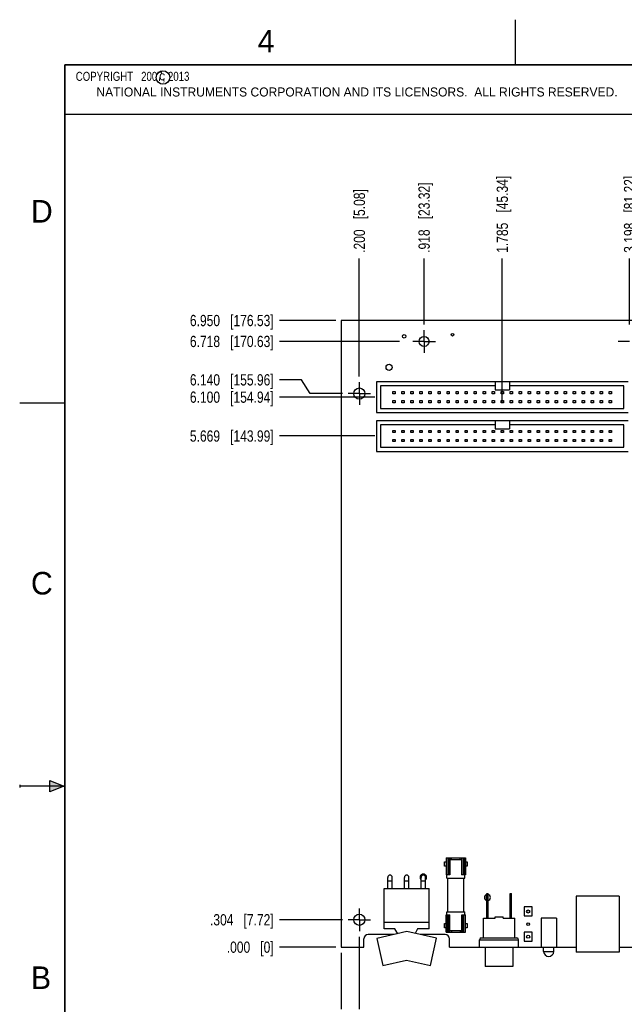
# Model space of a CAD drawing. Header units: inches. Extents: x 0 to 22, y 0 to 17.
# Tile 2 of 11: x 0 to 6.7, y 6.1 to 17. Entities that reach past the tile are written whole.
import ezdxf

# ---------------------------------------------------------------- set-up
doc = ezdxf.new("R2010")
doc.units = ezdxf.units.IN
doc.header["$LTSCALE"] = 1.21
doc.header["$MEASUREMENT"] = 0
doc.linetypes.add('CENTER', pattern=[0.6, 0.375, -0.075, 0.075, -0.075])
doc.layers.get('0').update_dxf_attribs({"linetype": 'CONTINUOUS'})
for name, color, linetype in [('02___PRT_ALL_AXES', 7, 'CONTINUOUS'), ('DIMENSIONS', 7, 'CONTINUOUS'), ('NOTE', 7, 'CONTINUOUS')]:
    doc.layers.add(name, color=color, linetype=linetype)
doc.styles.get("Standard").update_dxf_attribs({"font": 'txt', "width": 0.8})
doc.styles.add('TEXTSTYLE_2', font='txt')
doc.dimstyles.new('DIMSTYLE_1', dxfattribs={"dimtxt": 0.125, "dimasz": 0.18, "dimexe": 0.18, "dimexo": 0.0625, "dimgap": 0.09, "dimtad": 0, "dimtih": 1, "dimtoh": 1, "dimdec": 3, "dimzin": 4, "dimdsep": 46, "dimtxsty": 'STANDARD', "dimblk": '_FILLED', "dimblk1": '_FILLED', "dimblk2": '_FILLED', "dimcen": 0.09, "dimadec": 0, "dimazin": 0, "dimtp": 0.01, "dimtm": 0.01, "dimtfac": 1, "dimtdec": 3, "dimtofl": 0, "dimtmove": 0, "dimatfit": 3, "dimldrblk": '_FILLED', "dimfxl": 1, "dimtolj": 1, "dimtzin": 4, "dimarcsym": 0})

# ---------------------------------------------------------------- blocks, each defined once
blk = doc.blocks.new('*D0')
at = {"layer": 'DIMENSIONS', "color": 2, "linetype": 'CONTINUOUS'}
blk.add_line((3.505, 13.664), (2.88, 13.664), dxfattribs=at)
at = {"layer": 'DIMENSIONS', "color": 2, "linetype": 'CONTINUOUS', "insert": (2.817, 13.726), "char_height": 0.125, "width": 1.425, "attachment_point": 3, "line_spacing_factor": 0.9}
blk.add_mtext('6.950{\\Ftxt.shx;\\W1.000000;\\H0.125000; }[176.53]', dxfattribs=at)
blk = doc.blocks.new('_FILLED')
at = {"color": 0, "linetype": 'BYBLOCK'}
blk.add_solid([(0, 0), (-1, 0.174), (-1, -0.174)], dxfattribs=at)
blk = doc.blocks.new('*D1')
at = {"layer": 'DIMENSIONS', "color": 2, "linetype": 'CONTINUOUS'}
blk.add_line((3.505, 6.714), (2.88, 6.714), dxfattribs=at)
at = {"layer": 'DIMENSIONS', "color": 2, "linetype": 'CONTINUOUS', "insert": (2.817, 6.776), "char_height": 0.125, "width": 0.825, "attachment_point": 3, "line_spacing_factor": 0.9}
blk.add_mtext('.000{\\Ftxt.shx;\\W1.000000;\\H0.125000; }[0]', dxfattribs=at)
blk = doc.blocks.new('*D2')
at = {"layer": 'DIMENSIONS', "color": 2, "linetype": 'CONTINUOUS'}
blk.add_line((9.967, 6.651), (9.967, 6.026), dxfattribs=at)
at = {"layer": 'DIMENSIONS', "color": 2, "linetype": 'CONTINUOUS', "insert": (9.905, 5.964), "char_height": 0.125, "width": 1.425, "attachment_point": 3, "rotation": 90, "line_spacing_factor": 0.9}
blk.add_mtext('6.400{\\Ftxt.shx;\\W1.000000;\\H0.125000; }[162.56]', dxfattribs=at)
blk = doc.blocks.new('*D3')
at = {"layer": 'DIMENSIONS', "color": 2, "linetype": 'CONTINUOUS'}
blk.add_line((3.567, 6.651), (3.567, 6.026), dxfattribs=at)
at = {"layer": 'DIMENSIONS', "color": 2, "linetype": 'CONTINUOUS', "insert": (3.505, 5.964), "char_height": 0.125, "width": 0.825, "attachment_point": 3, "rotation": 90, "line_spacing_factor": 0.9}
blk.add_mtext('.000{\\Ftxt.shx;\\W1.000000;\\H0.125000; }[0]', dxfattribs=at)
blk = doc.blocks.new('*D4')
at = {"layer": 'DIMENSIONS', "color": 2, "linetype": 'CONTINUOUS'}
blk.add_line((3.579, 7.018), (2.88, 7.018), dxfattribs=at)
at = {"layer": 'DIMENSIONS', "color": 2, "linetype": 'CONTINUOUS', "insert": (2.817, 7.08), "char_height": 0.125, "width": 1.125, "attachment_point": 3, "line_spacing_factor": 0.9}
blk.add_mtext('.304{\\Ftxt.shx;\\W1.000000;\\H0.125000; }[7.72]', dxfattribs=at)
blk = doc.blocks.new('*D5')
at = {"layer": 'DIMENSIONS', "color": 2, "linetype": 'CONTINUOUS'}
for p, q in [((3.125, 13.006), (2.88, 13.006)), ((3.22, 12.854), (3.125, 13.006)), ((3.579, 12.854), (3.22, 12.854))]:
    blk.add_line(p, q, dxfattribs=at)
at = {"layer": 'DIMENSIONS', "color": 2, "linetype": 'CONTINUOUS', "insert": (2.817, 13.068), "char_height": 0.125, "width": 1.425, "attachment_point": 3, "line_spacing_factor": 0.9}
blk.add_mtext('6.140{\\Ftxt.shx;\\W1.000000;\\H0.125000; }[155.96]', dxfattribs=at)
blk = doc.blocks.new('*D6')
at = {"layer": 'DIMENSIONS', "color": 2, "linetype": 'CONTINUOUS'}
blk.add_line((4.214, 13.431), (2.88, 13.431), dxfattribs=at)
at = {"layer": 'DIMENSIONS', "color": 2, "linetype": 'CONTINUOUS', "insert": (2.817, 13.494), "char_height": 0.125, "width": 1.425, "attachment_point": 3, "line_spacing_factor": 0.9}
blk.add_mtext('6.718{\\Ftxt.shx;\\W1.000000;\\H0.125000; }[170.63]', dxfattribs=at)
blk = doc.blocks.new('*D7')
at = {"layer": 'DIMENSIONS', "color": 2, "linetype": 'CONTINUOUS'}
blk.add_line((3.94, 12.814), (2.88, 12.814), dxfattribs=at)
at = {"layer": 'DIMENSIONS', "color": 2, "linetype": 'CONTINUOUS', "insert": (2.817, 12.876), "char_height": 0.125, "width": 1.425, "attachment_point": 3, "line_spacing_factor": 0.9}
blk.add_mtext('6.100{\\Ftxt.shx;\\W1.000000;\\H0.125000; }[154.94]', dxfattribs=at)
blk = doc.blocks.new('*D8')
at = {"layer": 'DIMENSIONS', "color": 2, "linetype": 'CONTINUOUS'}
blk.add_line((3.94, 12.383), (2.88, 12.383), dxfattribs=at)
at = {"layer": 'DIMENSIONS', "color": 2, "linetype": 'CONTINUOUS', "insert": (2.817, 12.445), "char_height": 0.125, "width": 1.425, "attachment_point": 3, "line_spacing_factor": 0.9}
blk.add_mtext('5.669{\\Ftxt.shx;\\W1.000000;\\H0.125000; }[143.99]', dxfattribs=at)
blk = doc.blocks.new('*D9')
at = {"layer": 'DIMENSIONS', "color": 2, "linetype": 'CONTINUOUS'}
blk.add_line((3.767, 6.83), (3.767, 6.026), dxfattribs=at)
at = {"layer": 'DIMENSIONS', "color": 2, "linetype": 'CONTINUOUS', "insert": (3.705, 5.964), "char_height": 0.125, "width": 1.125, "attachment_point": 3, "rotation": 90, "line_spacing_factor": 0.9}
blk.add_mtext('.200{\\Ftxt.shx;\\W1.000000;\\H0.125000; }[5.08]', dxfattribs=at)
blk = doc.blocks.new('*D10')
at = {"layer": 'DIMENSIONS', "color": 2, "linetype": 'CONTINUOUS'}
blk.add_line((9.767, 6.726), (9.767, 6.026), dxfattribs=at)
at = {"layer": 'DIMENSIONS', "color": 2, "linetype": 'CONTINUOUS', "insert": (9.705, 5.964), "char_height": 0.125, "width": 1.425, "attachment_point": 3, "rotation": 90, "line_spacing_factor": 0.9}
blk.add_mtext('6.200{\\Ftxt.shx;\\W1.000000;\\H0.125000; }[157.48]', dxfattribs=at)
blk = doc.blocks.new('*D11')
at = {"layer": 'DIMENSIONS', "color": 2, "linetype": 'CONTINUOUS'}
blk.add_line((8.347, 9.061), (8.347, 6.026), dxfattribs=at)
at = {"layer": 'DIMENSIONS', "color": 2, "linetype": 'CONTINUOUS', "insert": (8.285, 5.964), "char_height": 0.125, "width": 1.425, "attachment_point": 3, "rotation": 90, "line_spacing_factor": 0.9}
blk.add_mtext('4.780{\\Ftxt.shx;\\W1.000000;\\H0.125000; }[121.41]', dxfattribs=at)
blk = doc.blocks.new('*D12')
at = {"layer": 'DIMENSIONS', "color": 2, "linetype": 'CONTINUOUS'}
blk.add_line((3.767, 13.041), (3.767, 14.351), dxfattribs=at)
at = {"layer": 'DIMENSIONS', "color": 2, "linetype": 'CONTINUOUS', "insert": (3.705, 14.414), "char_height": 0.125, "width": 1.125, "attachment_point": 1, "rotation": 90, "line_spacing_factor": 0.9}
blk.add_mtext('.200{\\Ftxt.shx;\\W1.000000;\\H0.125000; }[5.08]', dxfattribs=at)
blk = doc.blocks.new('*D13')
at = {"layer": 'DIMENSIONS', "color": 2, "linetype": 'CONTINUOUS'}
blk.add_line((4.485, 13.619), (4.485, 14.351), dxfattribs=at)
at = {"layer": 'DIMENSIONS', "color": 2, "linetype": 'CONTINUOUS', "insert": (4.423, 14.414), "char_height": 0.125, "width": 1.225, "attachment_point": 1, "rotation": 90, "line_spacing_factor": 0.9}
blk.add_mtext('.918{\\Ftxt.shx;\\W1.000000;\\H0.125000; }[23.32]', dxfattribs=at)
blk = doc.blocks.new('*D14')
at = {"layer": 'DIMENSIONS', "color": 2, "linetype": 'CONTINUOUS'}
blk.add_line((6.765, 13.619), (6.765, 14.351), dxfattribs=at)
at = {"layer": 'DIMENSIONS', "color": 2, "linetype": 'CONTINUOUS', "insert": (6.702, 14.414), "char_height": 0.125, "width": 1.325, "attachment_point": 1, "rotation": 90, "line_spacing_factor": 0.9}
blk.add_mtext('3.198{\\Ftxt.shx;\\W1.000000;\\H0.125000; }[81.22]', dxfattribs=at)
blk = doc.blocks.new('*D15')
at = {"layer": 'DIMENSIONS', "color": 2, "linetype": 'CONTINUOUS'}
for p, q in [((7.454, 14.101), (7.454, 14.351)), ((7.301, 13.882), (7.454, 14.101)), ((7.301, 13.619), (7.301, 13.882))]:
    blk.add_line(p, q, dxfattribs=at)
at = {"layer": 'DIMENSIONS', "color": 2, "linetype": 'CONTINUOUS', "insert": (7.392, 14.414), "char_height": 0.125, "width": 1.325, "attachment_point": 1, "rotation": 90, "line_spacing_factor": 0.9}
blk.add_mtext('3.734{\\Ftxt.shx;\\W1.000000;\\H0.125000; }[94.84]', dxfattribs=at)
blk = doc.blocks.new('*D16')
at = {"layer": 'DIMENSIONS', "color": 2, "linetype": 'CONTINUOUS'}
blk.add_line((9.467, 13.041), (9.467, 14.351), dxfattribs=at)
at = {"layer": 'DIMENSIONS', "color": 2, "linetype": 'CONTINUOUS', "insert": (9.405, 14.414), "char_height": 0.125, "width": 1.425, "attachment_point": 1, "rotation": 90, "line_spacing_factor": 0.9}
blk.add_mtext('5.900{\\Ftxt.shx;\\W1.000000;\\H0.125000; }[149.86]', dxfattribs=at)
blk = doc.blocks.new('*D17')
at = {"layer": 'DIMENSIONS', "color": 2, "linetype": 'CONTINUOUS'}
for p, q in [((9.634, 14.057), (9.634, 14.351)), ((9.58, 13.948), (9.634, 14.057)), ((9.58, 13.619), (9.58, 13.948))]:
    blk.add_line(p, q, dxfattribs=at)
at = {"layer": 'DIMENSIONS', "color": 2, "linetype": 'CONTINUOUS', "insert": (9.572, 14.414), "char_height": 0.125, "width": 1.425, "attachment_point": 1, "rotation": 90, "line_spacing_factor": 0.9}
blk.add_mtext('6.013{\\Ftxt.shx;\\W1.000000;\\H0.125000; }[152.74]', dxfattribs=at)
blk = doc.blocks.new('*D18')
at = {"layer": 'DIMENSIONS', "color": 2, "linetype": 'CONTINUOUS'}
for p, q in [((7.615, 14.01), (7.615, 14.351)), ((7.677, 13.913), (7.615, 14.01)), ((7.677, 11.981), (7.677, 13.913))]:
    blk.add_line(p, q, dxfattribs=at)
at = {"layer": 'DIMENSIONS', "color": 2, "linetype": 'CONTINUOUS', "insert": (7.553, 14.414), "char_height": 0.125, "width": 1.425, "attachment_point": 1, "rotation": 90, "line_spacing_factor": 0.9}
blk.add_mtext('4.110{\\Ftxt.shx;\\W1.000000;\\H0.125000; }[104.39]', dxfattribs=at)
blk = doc.blocks.new('*D19')
at = {"layer": 'DIMENSIONS', "color": 2, "linetype": 'CONTINUOUS'}
blk.add_line((7.297, 12.191), (7.297, 14.351), dxfattribs=at)
at = {"layer": 'DIMENSIONS', "color": 2, "linetype": 'CONTINUOUS', "insert": (7.235, 14.414), "char_height": 0.125, "width": 1.325, "attachment_point": 1, "rotation": 90, "line_spacing_factor": 0.9}
blk.add_mtext('3.730{\\Ftxt.shx;\\W1.000000;\\H0.125000; }[94.74]', dxfattribs=at)
blk = doc.blocks.new('*D20')
at = {"layer": 'DIMENSIONS', "color": 2, "linetype": 'CONTINUOUS'}
blk.add_line((7.782, 13.001), (7.782, 14.351), dxfattribs=at)
at = {"layer": 'DIMENSIONS', "color": 2, "linetype": 'CONTINUOUS', "insert": (7.72, 14.414), "char_height": 0.125, "width": 1.425, "attachment_point": 1, "rotation": 90, "line_spacing_factor": 0.9}
blk.add_mtext('4.215{\\Ftxt.shx;\\W1.000000;\\H0.125000; }[107.06]', dxfattribs=at)
blk = doc.blocks.new('*D21')
at = {"layer": 'DIMENSIONS', "color": 2, "linetype": 'CONTINUOUS'}
blk.add_line((5.352, 12.751), (5.352, 14.351), dxfattribs=at)
at = {"layer": 'DIMENSIONS', "color": 2, "linetype": 'CONTINUOUS', "insert": (5.29, 14.414), "char_height": 0.125, "width": 1.325, "attachment_point": 1, "rotation": 90, "line_spacing_factor": 0.9}
blk.add_mtext('1.785{\\Ftxt.shx;\\W1.000000;\\H0.125000; }[45.34]', dxfattribs=at)
blk = doc.blocks.new('*D32')
at = {"layer": 'DIMENSIONS', "color": 2, "linetype": 'CONTINUOUS'}
blk.add_line((6.863, 6.83), (6.863, 6.026), dxfattribs=at)
at = {"layer": 'DIMENSIONS', "color": 2, "linetype": 'CONTINUOUS', "insert": (6.801, 5.964), "char_height": 0.125, "width": 1.325, "attachment_point": 3, "rotation": 90, "line_spacing_factor": 0.9}
blk.add_mtext('3.296{\\Ftxt.shx;\\W1.000000;\\H0.125000; }[83.72]', dxfattribs=at)

msp = doc.modelspace()

# ---------------------------------------------------------------- hatches: boundary and pattern name
at = {"linetype": 'CONTINUOUS'}
msp.add_hatch(color=2, dxfattribs=at).paths.add_polyline_path([(0.3337, 8.5625), (0.49, 8.5), (0.3337, 8.4375)])

# ---------------------------------------------------------------- linework, layer by layer
at = {"color": 2, "linetype": 'CONTINUOUS'}
for p, q in [((5.5, 16.5), (5.5, 17)), ((0.4999, 16.5), (9.1249, 16.5)), ((0.4999, 16.5), (0.4999, 15.9531)), ((0.4999, 15.9531), (9.1249, 15.9531)), ((0, 12.75), (0.5, 12.75)), ((0.3337, 8.4375), (0.3337, 8.5625)), ((0.3337, 8.5625), (0.49, 8.5)), ((0, 8.515), (0, 8.485)), ((0.49, 8.5), (0, 8.5)), ((0.49, 8.5), (0.3337, 8.4375))]:
    msp.add_line(p, q, dxfattribs=at)
at = {"color": 7, "linetype": 'CONTINUOUS'}
for p, q in [((3.5671, 13.6638), (3.5671, 6.7138)), ((9.9671, 13.6638), (3.5671, 13.6638)), ((3.9571, 12.9838), (3.9571, 12.6438)), ((6.7471, 12.9838), (3.9571, 12.9838)), ((4.0021, 12.9388), (4.0021, 12.6888)), ((5.2721, 12.9388), (4.0021, 12.9388)), ((5.2721, 12.9838), (5.2721, 12.8938)), ((5.2721, 12.8938), (5.4321, 12.8938)), ((5.4321, 12.9838), (5.4321, 12.8938)), ((6.7021, 12.9388), (5.4321, 12.9388)), ((6.7021, 12.6888), (6.7021, 12.9388)), ((4.1396, 12.8513), (4.1396, 12.8763)), ((4.1396, 12.8763), (4.1646, 12.8763)), ((4.1646, 12.8513), (4.1396, 12.8513)), ((4.1646, 12.8763), (4.1646, 12.8513)), ((4.2396, 12.8513), (4.2396, 12.8763)), ((4.2396, 12.8763), (4.2646, 12.8763)), ((4.2646, 12.8513), (4.2396, 12.8513)), ((4.2646, 12.8763), (4.2646, 12.8513)), ((4.3396, 12.8513), (4.3396, 12.8763)), ((4.3396, 12.8763), (4.3646, 12.8763)), ((4.3646, 12.8513), (4.3396, 12.8513)), ((4.3646, 12.8763), (4.3646, 12.8513)), ((4.4396, 12.8513), (4.4396, 12.8763)), ((4.4396, 12.8763), (4.4646, 12.8763)), ((4.4646, 12.8513), (4.4396, 12.8513)), ((4.4646, 12.8763), (4.4646, 12.8513)), ((4.5396, 12.8513), (4.5396, 12.8763)), ((4.5396, 12.8763), (4.5646, 12.8763)), ((4.5646, 12.8513), (4.5396, 12.8513)), ((4.5646, 12.8763), (4.5646, 12.8513)), ((4.6396, 12.8513), (4.6396, 12.8763)), ((4.6396, 12.8763), (4.6646, 12.8763)), ((4.6646, 12.8513), (4.6396, 12.8513)), ((4.6646, 12.8763), (4.6646, 12.8513)), ((4.7396, 12.8513), (4.7396, 12.8763)), ((4.7396, 12.8763), (4.7646, 12.8763)), ((4.7646, 12.8513), (4.7396, 12.8513)), ((4.7646, 12.8763), (4.7646, 12.8513)), ((4.8396, 12.8513), (4.8396, 12.8763)), ((4.8396, 12.8763), (4.8646, 12.8763)), ((4.8646, 12.8513), (4.8396, 12.8513)), ((4.8646, 12.8763), (4.8646, 12.8513)), ((4.9396, 12.8513), (4.9396, 12.8763)), ((4.9396, 12.8763), (4.9646, 12.8763)), ((4.9646, 12.8513), (4.9396, 12.8513)), ((4.9646, 12.8763), (4.9646, 12.8513)), ((5.0396, 12.8513), (5.0396, 12.8763)), ((5.0396, 12.8763), (5.0646, 12.8763)), ((5.0646, 12.8513), (5.0396, 12.8513)), ((5.0646, 12.8763), (5.0646, 12.8513)), ((5.1396, 12.8513), (5.1396, 12.8763)), ((5.1396, 12.8763), (5.1646, 12.8763)), ((5.1646, 12.8513), (5.1396, 12.8513)), ((5.1646, 12.8763), (5.1646, 12.8513)), ((5.2396, 12.8513), (5.2396, 12.8763)), ((5.2396, 12.8763), (5.2646, 12.8763)), ((5.2646, 12.8513), (5.2396, 12.8513)), ((5.2646, 12.8763), (5.2646, 12.8513)), ((5.3396, 12.8513), (5.3396, 12.8763)), ((5.3396, 12.8763), (5.3646, 12.8763)), ((5.3646, 12.8513), (5.3396, 12.8513)), ((5.3646, 12.8763), (5.3646, 12.8513)), ((5.4396, 12.8513), (5.4396, 12.8763)), ((5.4396, 12.8763), (5.4646, 12.8763)), ((5.4646, 12.8513), (5.4396, 12.8513)), ((5.4646, 12.8763), (5.4646, 12.8513)), ((5.5396, 12.8513), (5.5396, 12.8763)), ((5.5396, 12.8763), (5.5646, 12.8763)), ((5.5646, 12.8513), (5.5396, 12.8513)), ((5.5646, 12.8763), (5.5646, 12.8513)), ((5.6396, 12.8513), (5.6396, 12.8763)), ((5.6396, 12.8763), (5.6646, 12.8763)), ((5.6646, 12.8513), (5.6396, 12.8513)), ((5.6646, 12.8763), (5.6646, 12.8513)), ((5.7396, 12.8513), (5.7396, 12.8763)), ((5.7396, 12.8763), (5.7646, 12.8763)), ((5.7646, 12.8513), (5.7396, 12.8513)), ((5.7646, 12.8763), (5.7646, 12.8513)), ((5.8396, 12.8513), (5.8396, 12.8763)), ((5.8396, 12.8763), (5.8646, 12.8763)), ((5.8646, 12.8513), (5.8396, 12.8513)), ((5.8646, 12.8763), (5.8646, 12.8513)), ((5.9396, 12.8513), (5.9396, 12.8763)), ((5.9396, 12.8763), (5.9646, 12.8763)), ((5.9646, 12.8513), (5.9396, 12.8513)), ((5.9646, 12.8763), (5.9646, 12.8513)), ((6.0396, 12.8513), (6.0396, 12.8763)), ((6.0396, 12.8763), (6.0646, 12.8763)), ((6.0646, 12.8513), (6.0396, 12.8513)), ((6.0646, 12.8763), (6.0646, 12.8513)), ((6.1396, 12.8513), (6.1396, 12.8763)), ((6.1396, 12.8763), (6.1646, 12.8763)), ((6.1646, 12.8513), (6.1396, 12.8513)), ((6.1646, 12.8763), (6.1646, 12.8513)), ((6.2396, 12.8513), (6.2396, 12.8763)), ((6.2396, 12.8763), (6.2646, 12.8763)), ((6.2646, 12.8513), (6.2396, 12.8513)), ((6.2646, 12.8763), (6.2646, 12.8513)), ((6.3396, 12.8513), (6.3396, 12.8763)), ((6.3396, 12.8763), (6.3646, 12.8763)), ((6.3646, 12.8513), (6.3396, 12.8513)), ((6.3646, 12.8763), (6.3646, 12.8513)), ((6.4396, 12.8513), (6.4396, 12.8763)), ((6.4396, 12.8763), (6.4646, 12.8763)), ((6.4646, 12.8513), (6.4396, 12.8513)), ((6.4646, 12.8763), (6.4646, 12.8513)), ((6.5396, 12.8513), (6.5396, 12.8763)), ((6.5396, 12.8763), (6.5646, 12.8763)), ((6.5646, 12.8513), (6.5396, 12.8513)), ((6.5646, 12.8763), (6.5646, 12.8513)), ((4.0021, 12.6888), (6.7021, 12.6888)), ((4.1396, 12.7513), (4.1396, 12.7763)), ((4.1396, 12.7763), (4.1646, 12.7763)), ((4.1646, 12.7513), (4.1396, 12.7513)), ((4.1646, 12.7763), (4.1646, 12.7513)), ((4.2396, 12.7513), (4.2396, 12.7763)), ((4.2396, 12.7763), (4.2646, 12.7763)), ((4.2646, 12.7513), (4.2396, 12.7513)), ((4.2646, 12.7763), (4.2646, 12.7513)), ((4.3396, 12.7513), (4.3396, 12.7763)), ((4.3396, 12.7763), (4.3646, 12.7763)), ((4.3646, 12.7513), (4.3396, 12.7513)), ((4.3646, 12.7763), (4.3646, 12.7513)), ((4.4396, 12.7513), (4.4396, 12.7763)), ((4.4396, 12.7763), (4.4646, 12.7763)), ((4.4646, 12.7513), (4.4396, 12.7513)), ((4.4646, 12.7763), (4.4646, 12.7513)), ((4.5396, 12.7513), (4.5396, 12.7763)), ((4.5396, 12.7763), (4.5646, 12.7763)), ((4.5646, 12.7513), (4.5396, 12.7513)), ((4.5646, 12.7763), (4.5646, 12.7513)), ((4.6396, 12.7513), (4.6396, 12.7763)), ((4.6396, 12.7763), (4.6646, 12.7763)), ((4.6646, 12.7513), (4.6396, 12.7513)), ((4.6646, 12.7763), (4.6646, 12.7513)), ((4.7396, 12.7513), (4.7396, 12.7763)), ((4.7396, 12.7763), (4.7646, 12.7763)), ((4.7646, 12.7513), (4.7396, 12.7513)), ((4.7646, 12.7763), (4.7646, 12.7513)), ((4.8396, 12.7513), (4.8396, 12.7763)), ((4.8396, 12.7763), (4.8646, 12.7763)), ((4.8646, 12.7513), (4.8396, 12.7513)), ((4.8646, 12.7763), (4.8646, 12.7513)), ((4.9396, 12.7513), (4.9396, 12.7763)), ((4.9396, 12.7763), (4.9646, 12.7763)), ((4.9646, 12.7513), (4.9396, 12.7513)), ((4.9646, 12.7763), (4.9646, 12.7513)), ((5.0396, 12.7513), (5.0396, 12.7763)), ((5.0396, 12.7763), (5.0646, 12.7763)), ((5.0646, 12.7513), (5.0396, 12.7513)), ((5.0646, 12.7763), (5.0646, 12.7513)), ((5.1396, 12.7513), (5.1396, 12.7763)), ((5.1396, 12.7763), (5.1646, 12.7763)), ((5.1646, 12.7513), (5.1396, 12.7513)), ((5.1646, 12.7763), (5.1646, 12.7513)), ((5.2396, 12.7513), (5.2396, 12.7763)), ((5.2396, 12.7763), (5.2646, 12.7763)), ((5.2646, 12.7513), (5.2396, 12.7513)), ((5.2646, 12.7763), (5.2646, 12.7513)), ((5.3396, 12.7513), (5.3396, 12.7763)), ((5.3396, 12.7763), (5.3646, 12.7763)), ((5.3646, 12.7513), (5.3396, 12.7513)), ((5.3646, 12.7763), (5.3646, 12.7513)), ((5.4396, 12.7513), (5.4396, 12.7763)), ((5.4396, 12.7763), (5.4646, 12.7763)), ((5.4646, 12.7513), (5.4396, 12.7513)), ((5.4646, 12.7763), (5.4646, 12.7513)), ((5.5396, 12.7513), (5.5396, 12.7763)), ((5.5396, 12.7763), (5.5646, 12.7763)), ((5.5646, 12.7513), (5.5396, 12.7513)), ((5.5646, 12.7763), (5.5646, 12.7513)), ((5.6396, 12.7513), (5.6396, 12.7763)), ((5.6396, 12.7763), (5.6646, 12.7763)), ((5.6646, 12.7513), (5.6396, 12.7513)), ((5.6646, 12.7763), (5.6646, 12.7513)), ((5.7396, 12.7513), (5.7396, 12.7763)), ((5.7396, 12.7763), (5.7646, 12.7763)), ((5.7646, 12.7513), (5.7396, 12.7513)), ((5.7646, 12.7763), (5.7646, 12.7513)), ((5.8396, 12.7513), (5.8396, 12.7763)), ((5.8396, 12.7763), (5.8646, 12.7763)), ((5.8646, 12.7513), (5.8396, 12.7513)), ((5.8646, 12.7763), (5.8646, 12.7513)), ((5.9396, 12.7513), (5.9396, 12.7763)), ((5.9396, 12.7763), (5.9646, 12.7763)), ((5.9646, 12.7513), (5.9396, 12.7513)), ((5.9646, 12.7763), (5.9646, 12.7513)), ((6.0396, 12.7513), (6.0396, 12.7763)), ((6.0396, 12.7763), (6.0646, 12.7763)), ((6.0646, 12.7513), (6.0396, 12.7513)), ((6.0646, 12.7763), (6.0646, 12.7513)), ((6.1396, 12.7513), (6.1396, 12.7763)), ((6.1396, 12.7763), (6.1646, 12.7763)), ((6.1646, 12.7513), (6.1396, 12.7513)), ((6.1646, 12.7763), (6.1646, 12.7513)), ((6.2396, 12.7513), (6.2396, 12.7763)), ((6.2396, 12.7763), (6.2646, 12.7763)), ((6.2646, 12.7513), (6.2396, 12.7513)), ((6.2646, 12.7763), (6.2646, 12.7513)), ((6.3396, 12.7513), (6.3396, 12.7763)), ((6.3396, 12.7763), (6.3646, 12.7763)), ((6.3646, 12.7513), (6.3396, 12.7513)), ((6.3646, 12.7763), (6.3646, 12.7513)), ((6.4396, 12.7513), (6.4396, 12.7763)), ((6.4396, 12.7763), (6.4646, 12.7763)), ((6.4646, 12.7513), (6.4396, 12.7513)), ((6.4646, 12.7763), (6.4646, 12.7513)), ((6.5396, 12.7513), (6.5396, 12.7763)), ((6.5396, 12.7763), (6.5646, 12.7763)), ((6.5646, 12.7513), (6.5396, 12.7513)), ((6.5646, 12.7763), (6.5646, 12.7513)), ((3.9571, 12.6438), (6.7471, 12.6438)), ((3.9571, 12.5528), (3.9571, 12.2128)), ((6.7471, 12.5528), (3.9571, 12.5528)), ((4.0021, 12.5078), (4.0021, 12.2578)), ((5.2721, 12.5078), (4.0021, 12.5078)), ((5.2721, 12.5528), (5.2721, 12.4628)), ((5.2721, 12.4628), (5.4321, 12.4628)), ((5.4321, 12.5528), (5.4321, 12.4628)), ((6.7021, 12.5078), (5.4321, 12.5078)), ((6.7021, 12.2578), (6.7021, 12.5078)), ((4.1396, 12.4203), (4.1396, 12.4453)), ((4.1396, 12.4453), (4.1646, 12.4453)), ((4.1646, 12.4203), (4.1396, 12.4203)), ((4.1396, 12.3203), (4.1396, 12.3453)), ((4.1396, 12.3453), (4.1646, 12.3453)), ((4.1646, 12.4453), (4.1646, 12.4203)), ((4.1646, 12.3453), (4.1646, 12.3203)), ((4.2396, 12.4203), (4.2396, 12.4453)), ((4.2396, 12.4453), (4.2646, 12.4453)), ((4.2646, 12.4203), (4.2396, 12.4203)), ((4.2396, 12.3203), (4.2396, 12.3453)), ((4.2396, 12.3453), (4.2646, 12.3453)), ((4.2646, 12.4453), (4.2646, 12.4203)), ((4.2646, 12.3453), (4.2646, 12.3203)), ((4.3396, 12.4203), (4.3396, 12.4453)), ((4.3396, 12.4453), (4.3646, 12.4453)), ((4.3646, 12.4203), (4.3396, 12.4203)), ((4.3396, 12.3203), (4.3396, 12.3453)), ((4.3396, 12.3453), (4.3646, 12.3453)), ((4.3646, 12.4453), (4.3646, 12.4203)), ((4.3646, 12.3453), (4.3646, 12.3203)), ((4.4396, 12.4203), (4.4396, 12.4453)), ((4.4396, 12.4453), (4.4646, 12.4453)), ((4.4646, 12.4203), (4.4396, 12.4203)), ((4.4396, 12.3203), (4.4396, 12.3453)), ((4.4396, 12.3453), (4.4646, 12.3453)), ((4.4646, 12.4453), (4.4646, 12.4203)), ((4.4646, 12.3453), (4.4646, 12.3203)), ((4.5396, 12.4203), (4.5396, 12.4453)), ((4.5396, 12.4453), (4.5646, 12.4453)), ((4.5646, 12.4203), (4.5396, 12.4203)), ((4.5396, 12.3203), (4.5396, 12.3453)), ((4.5396, 12.3453), (4.5646, 12.3453)), ((4.5646, 12.4453), (4.5646, 12.4203)), ((4.5646, 12.3453), (4.5646, 12.3203)), ((4.6396, 12.4203), (4.6396, 12.4453)), ((4.6396, 12.4453), (4.6646, 12.4453)), ((4.6646, 12.4203), (4.6396, 12.4203)), ((4.6396, 12.3203), (4.6396, 12.3453)), ((4.6396, 12.3453), (4.6646, 12.3453)), ((4.6646, 12.4453), (4.6646, 12.4203)), ((4.6646, 12.3453), (4.6646, 12.3203)), ((4.7396, 12.4203), (4.7396, 12.4453)), ((4.7396, 12.4453), (4.7646, 12.4453)), ((4.7646, 12.4203), (4.7396, 12.4203)), ((4.7396, 12.3203), (4.7396, 12.3453)), ((4.7396, 12.3453), (4.7646, 12.3453)), ((4.7646, 12.4453), (4.7646, 12.4203)), ((4.7646, 12.3453), (4.7646, 12.3203)), ((4.8396, 12.4203), (4.8396, 12.4453)), ((4.8396, 12.4453), (4.8646, 12.4453)), ((4.8646, 12.4203), (4.8396, 12.4203)), ((4.8396, 12.3203), (4.8396, 12.3453)), ((4.8396, 12.3453), (4.8646, 12.3453)), ((4.8646, 12.4453), (4.8646, 12.4203)), ((4.8646, 12.3453), (4.8646, 12.3203)), ((4.9396, 12.4203), (4.9396, 12.4453)), ((4.9396, 12.4453), (4.9646, 12.4453)), ((4.9646, 12.4203), (4.9396, 12.4203)), ((4.9396, 12.3203), (4.9396, 12.3453)), ((4.9396, 12.3453), (4.9646, 12.3453)), ((4.9646, 12.4453), (4.9646, 12.4203)), ((4.9646, 12.3453), (4.9646, 12.3203)), ((5.0396, 12.4203), (5.0396, 12.4453)), ((5.0396, 12.4453), (5.0646, 12.4453)), ((5.0646, 12.4203), (5.0396, 12.4203)), ((5.0396, 12.3203), (5.0396, 12.3453)), ((5.0396, 12.3453), (5.0646, 12.3453)), ((5.0646, 12.4453), (5.0646, 12.4203)), ((5.0646, 12.3453), (5.0646, 12.3203)), ((5.1396, 12.4203), (5.1396, 12.4453)), ((5.1396, 12.4453), (5.1646, 12.4453)), ((5.1646, 12.4203), (5.1396, 12.4203)), ((5.1396, 12.3203), (5.1396, 12.3453)), ((5.1396, 12.3453), (5.1646, 12.3453)), ((5.1646, 12.4453), (5.1646, 12.4203)), ((5.1646, 12.3453), (5.1646, 12.3203)), ((5.2396, 12.4203), (5.2396, 12.4453)), ((5.2396, 12.4453), (5.2646, 12.4453)), ((5.2646, 12.4203), (5.2396, 12.4203)), ((5.2396, 12.3203), (5.2396, 12.3453)), ((5.2396, 12.3453), (5.2646, 12.3453)), ((5.2646, 12.4453), (5.2646, 12.4203)), ((5.2646, 12.3453), (5.2646, 12.3203)), ((5.3396, 12.4203), (5.3396, 12.4453)), ((5.3396, 12.4453), (5.3646, 12.4453)), ((5.3646, 12.4203), (5.3396, 12.4203)), ((5.3396, 12.3203), (5.3396, 12.3453)), ((5.3396, 12.3453), (5.3646, 12.3453)), ((5.3646, 12.4453), (5.3646, 12.4203)), ((5.3646, 12.3453), (5.3646, 12.3203)), ((5.4396, 12.4203), (5.4396, 12.4453)), ((5.4396, 12.4453), (5.4646, 12.4453)), ((5.4646, 12.4203), (5.4396, 12.4203)), ((5.4396, 12.3203), (5.4396, 12.3453)), ((5.4396, 12.3453), (5.4646, 12.3453)), ((5.4646, 12.4453), (5.4646, 12.4203)), ((5.4646, 12.3453), (5.4646, 12.3203)), ((5.5396, 12.4203), (5.5396, 12.4453)), ((5.5396, 12.4453), (5.5646, 12.4453)), ((5.5646, 12.4203), (5.5396, 12.4203)), ((5.5396, 12.3203), (5.5396, 12.3453)), ((5.5396, 12.3453), (5.5646, 12.3453)), ((5.5646, 12.4453), (5.5646, 12.4203)), ((5.5646, 12.3453), (5.5646, 12.3203)), ((5.6396, 12.4203), (5.6396, 12.4453)), ((5.6396, 12.4453), (5.6646, 12.4453)), ((5.6646, 12.4203), (5.6396, 12.4203)), ((5.6396, 12.3203), (5.6396, 12.3453)), ((5.6396, 12.3453), (5.6646, 12.3453)), ((5.6646, 12.4453), (5.6646, 12.4203)), ((5.6646, 12.3453), (5.6646, 12.3203)), ((5.7396, 12.4203), (5.7396, 12.4453)), ((5.7396, 12.4453), (5.7646, 12.4453)), ((5.7646, 12.4203), (5.7396, 12.4203)), ((5.7396, 12.3203), (5.7396, 12.3453)), ((5.7396, 12.3453), (5.7646, 12.3453)), ((5.7646, 12.4453), (5.7646, 12.4203)), ((5.7646, 12.3453), (5.7646, 12.3203)), ((5.8396, 12.4203), (5.8396, 12.4453)), ((5.8396, 12.4453), (5.8646, 12.4453)), ((5.8646, 12.4203), (5.8396, 12.4203)), ((5.8396, 12.3203), (5.8396, 12.3453)), ((5.8396, 12.3453), (5.8646, 12.3453)), ((5.8646, 12.4453), (5.8646, 12.4203)), ((5.8646, 12.3453), (5.8646, 12.3203)), ((5.9396, 12.4203), (5.9396, 12.4453)), ((5.9396, 12.4453), (5.9646, 12.4453)), ((5.9646, 12.4203), (5.9396, 12.4203)), ((5.9396, 12.3203), (5.9396, 12.3453)), ((5.9396, 12.3453), (5.9646, 12.3453)), ((5.9646, 12.4453), (5.9646, 12.4203)), ((5.9646, 12.3453), (5.9646, 12.3203)), ((6.0396, 12.4203), (6.0396, 12.4453)), ((6.0396, 12.4453), (6.0646, 12.4453)), ((6.0646, 12.4203), (6.0396, 12.4203)), ((6.0396, 12.3203), (6.0396, 12.3453)), ((6.0396, 12.3453), (6.0646, 12.3453)), ((6.0646, 12.4453), (6.0646, 12.4203)), ((6.0646, 12.3453), (6.0646, 12.3203)), ((6.1396, 12.4203), (6.1396, 12.4453)), ((6.1396, 12.4453), (6.1646, 12.4453)), ((6.1646, 12.4203), (6.1396, 12.4203)), ((6.1396, 12.3203), (6.1396, 12.3453)), ((6.1396, 12.3453), (6.1646, 12.3453)), ((6.1646, 12.4453), (6.1646, 12.4203)), ((6.1646, 12.3453), (6.1646, 12.3203)), ((6.2396, 12.4203), (6.2396, 12.4453)), ((6.2396, 12.4453), (6.2646, 12.4453)), ((6.2646, 12.4203), (6.2396, 12.4203)), ((6.2396, 12.3203), (6.2396, 12.3453)), ((6.2396, 12.3453), (6.2646, 12.3453)), ((6.2646, 12.4453), (6.2646, 12.4203)), ((6.2646, 12.3453), (6.2646, 12.3203)), ((6.3396, 12.4203), (6.3396, 12.4453)), ((6.3396, 12.4453), (6.3646, 12.4453)), ((6.3646, 12.4203), (6.3396, 12.4203)), ((6.3396, 12.3203), (6.3396, 12.3453)), ((6.3396, 12.3453), (6.3646, 12.3453)), ((6.3646, 12.4453), (6.3646, 12.4203)), ((6.3646, 12.3453), (6.3646, 12.3203)), ((6.4396, 12.4203), (6.4396, 12.4453)), ((6.4396, 12.4453), (6.4646, 12.4453)), ((6.4646, 12.4203), (6.4396, 12.4203)), ((6.4396, 12.3203), (6.4396, 12.3453)), ((6.4396, 12.3453), (6.4646, 12.3453)), ((6.4646, 12.4453), (6.4646, 12.4203)), ((6.4646, 12.3453), (6.4646, 12.3203)), ((6.5396, 12.4203), (6.5396, 12.4453)), ((6.5396, 12.4453), (6.5646, 12.4453)), ((6.5646, 12.4203), (6.5396, 12.4203)), ((6.5396, 12.3203), (6.5396, 12.3453)), ((6.5396, 12.3453), (6.5646, 12.3453)), ((6.5646, 12.4453), (6.5646, 12.4203)), ((6.5646, 12.3453), (6.5646, 12.3203)), ((4.0021, 12.2578), (6.7021, 12.2578)), ((4.1646, 12.3203), (4.1396, 12.3203)), ((4.2646, 12.3203), (4.2396, 12.3203)), ((4.3646, 12.3203), (4.3396, 12.3203)), ((4.4646, 12.3203), (4.4396, 12.3203)), ((4.5646, 12.3203), (4.5396, 12.3203)), ((4.6646, 12.3203), (4.6396, 12.3203)), ((4.7646, 12.3203), (4.7396, 12.3203)), ((4.8646, 12.3203), (4.8396, 12.3203)), ((4.9646, 12.3203), (4.9396, 12.3203)), ((5.0646, 12.3203), (5.0396, 12.3203)), ((5.1646, 12.3203), (5.1396, 12.3203)), ((5.2646, 12.3203), (5.2396, 12.3203)), ((5.3646, 12.3203), (5.3396, 12.3203)), ((5.4646, 12.3203), (5.4396, 12.3203)), ((5.5646, 12.3203), (5.5396, 12.3203)), ((5.6646, 12.3203), (5.6396, 12.3203)), ((5.7646, 12.3203), (5.7396, 12.3203)), ((5.8646, 12.3203), (5.8396, 12.3203)), ((5.9646, 12.3203), (5.9396, 12.3203)), ((6.0646, 12.3203), (6.0396, 12.3203)), ((6.1646, 12.3203), (6.1396, 12.3203)), ((6.2646, 12.3203), (6.2396, 12.3203)), ((6.3646, 12.3203), (6.3396, 12.3203)), ((6.4646, 12.3203), (6.4396, 12.3203)), ((6.5646, 12.3203), (6.5396, 12.3203)), ((3.9571, 12.2128), (6.7471, 12.2128)), ((4.7121, 7.661), (4.7286, 7.661)), ((4.7121, 7.611), (4.7121, 7.661)), ((4.7286, 7.706), (4.9456, 7.706)), ((4.7286, 7.706), (4.7286, 7.516)), ((4.7475, 7.706), (4.7475, 7.516)), ((4.7562, 7.706), (4.7562, 7.516)), ((4.7715, 7.706), (4.7715, 7.516)), ((4.7715, 7.6875), (4.9017, 7.6875)), ((4.7724, 7.6875), (4.7724, 7.706)), ((4.7879, 7.6875), (4.7879, 7.706)), ((4.8862, 7.6875), (4.8862, 7.706)), ((4.9017, 7.706), (4.9017, 7.516)), ((4.9188, 7.706), (4.9188, 7.516)), ((4.9284, 7.706), (4.9284, 7.516)), ((4.9456, 7.706), (4.9456, 7.516)), ((4.9456, 7.661), (4.9621, 7.661)), ((4.9621, 7.661), (4.9621, 7.611)), ((4.7286, 7.611), (4.7121, 7.611)), ((4.9621, 7.611), (4.9456, 7.611)), ((4.0821, 7.3628), (4.0821, 7.4878)), ((4.0821, 7.4508), (4.1321, 7.4508)), ((4.1321, 7.3628), (4.1321, 7.4878)), ((4.2671, 7.3628), (4.2671, 7.4878)), ((4.2671, 7.4508), (4.3171, 7.4508)), ((4.3171, 7.3628), (4.3171, 7.4878)), ((4.4521, 7.3628), (4.4521, 7.4878)), ((4.4521, 7.4508), (4.5021, 7.4508)), ((4.5021, 7.3628), (4.5021, 7.4878)), ((4.7715, 7.516), (4.7286, 7.516)), ((4.7386, 7.4808), (4.7386, 7.516)), ((4.7386, 7.4808), (4.9355, 7.4808)), ((4.7495, 7.1068), (4.7495, 7.4808)), ((4.9456, 7.516), (4.9017, 7.516)), ((4.9247, 7.1068), (4.9247, 7.4808)), ((4.9355, 7.4808), (4.9355, 7.516)), ((4.0421, 6.9158), (4.0421, 7.3628)), ((4.0421, 7.3628), (4.5421, 7.3628)), ((4.5421, 6.9158), (4.5421, 7.3628)), ((5.1584, 7.2816), (5.1584, 7.2469)), ((5.1795, 7.2878), (5.1632, 7.2878)), ((5.1795, 7.2378), (5.1666, 7.2378)), ((5.1771, 7.2878), (5.1771, 7.2378)), ((5.1795, 7.3078), (5.1945, 7.3078)), ((5.1795, 7.0368), (5.1795, 7.3078)), ((5.1945, 7.0368), (5.1945, 7.3078)), ((5.1947, 7.2878), (5.1945, 7.2878)), ((5.1945, 7.2378), (5.1947, 7.2378)), ((5.1947, 7.2378), (5.1947, 7.2878)), ((5.4394, 7.3078), (5.4546, 7.3078)), ((5.4394, 7.0368), (5.4394, 7.3078)), ((5.4546, 7.0368), (5.4546, 7.3078)), ((6.6471, 7.2778), (6.1731, 7.2778)), ((6.1731, 7.2778), (6.1731, 6.6588)), ((6.6471, 7.2778), (6.6471, 6.6588)), ((4.7386, 7.1068), (4.9355, 7.1068)), ((4.7386, 7.0716), (4.7386, 7.1068)), ((4.9355, 7.0716), (4.9355, 7.1068)), ((5.1795, 7.1828), (5.1945, 7.1828)), ((5.4394, 7.1828), (5.4546, 7.1828)), ((5.6821, 7.1598), (5.5961, 7.1598)), ((5.5961, 7.1598), (5.5961, 7.0598)), ((5.6821, 7.0598), (5.6821, 7.1598)), ((4.7286, 7.0716), (4.7724, 7.0716)), ((4.7286, 6.8816), (4.7286, 7.0716)), ((4.7458, 6.8816), (4.7458, 7.0716)), ((4.7553, 6.8816), (4.7553, 7.0716)), ((4.7724, 6.8816), (4.7724, 7.0716)), ((4.9026, 7.0716), (4.9456, 7.0716)), ((4.9026, 6.8816), (4.9026, 7.0716)), ((4.9179, 6.8816), (4.9179, 7.0716)), ((4.9266, 6.8816), (4.9266, 7.0716)), ((4.9456, 6.8816), (4.9456, 7.0716)), ((5.1436, 7.0368), (5.2721, 7.0368)), ((5.1436, 6.8168), (5.1436, 7.0368)), ((5.2721, 7.0518), (5.3621, 7.0518)), ((5.2721, 7.0368), (5.2721, 7.0518)), ((5.3621, 7.0368), (5.3621, 7.0518)), ((5.3621, 7.0368), (5.4906, 7.0368)), ((5.4906, 6.8168), (5.4906, 7.0368)), ((5.5961, 7.0598), (5.6821, 7.0598)), ((5.9521, 7.0338), (5.7821, 7.0338)), ((5.7821, 7.0338), (5.7821, 6.7138)), ((5.9521, 7.0338), (5.9521, 6.7138)), ((4.2921, 6.887), (3.9601, 6.8081)), ((4.5421, 6.9878), (4.0421, 6.9878)), ((4.1624, 6.9158), (4.0421, 6.9158)), ((4.1927, 6.8634), (4.1624, 6.9158)), ((4.6241, 6.8134), (4.2921, 6.887)), ((4.413, 6.9158), (4.3845, 6.8665)), ((4.5421, 6.9158), (4.413, 6.9158)), ((4.7121, 6.9766), (4.7286, 6.9766)), ((4.7121, 6.9266), (4.7121, 6.9766)), ((4.7286, 6.9266), (4.7121, 6.9266)), ((4.7286, 6.8816), (4.9456, 6.8816)), ((4.7724, 6.9001), (4.9026, 6.9001)), ((4.7879, 6.9001), (4.7879, 6.8816)), ((4.8862, 6.9001), (4.8862, 6.8816)), ((4.9017, 6.9001), (4.9017, 6.8816)), ((4.9456, 6.9766), (4.9621, 6.9766)), ((4.9621, 6.9266), (4.9456, 6.9266)), ((4.9621, 6.9766), (4.9621, 6.9266)), ((5.6821, 6.8798), (5.5961, 6.8798)), ((5.5961, 6.8798), (5.5961, 6.7798)), ((5.6821, 6.7798), (5.6821, 6.8798)), ((3.8171, 6.7138), (3.8171, 6.8068)), ((4.1523, 6.8538), (3.8641, 6.8538)), ((3.9601, 6.8081), (4.026, 6.5108)), ((4.7201, 6.8538), (4.4421, 6.8538)), ((4.557, 6.5108), (4.6241, 6.8134)), ((4.7671, 6.7138), (4.7671, 6.8068)), ((5.1001, 6.7968), (5.5341, 6.7968)), ((5.1001, 6.7138), (5.1001, 6.7968)), ((5.1201, 6.8168), (5.5141, 6.8168)), ((5.5341, 6.7138), (5.5341, 6.7968)), ((5.5961, 6.7798), (5.6821, 6.7798)), ((3.5671, 6.7138), (3.8171, 6.7138)), ((4.7671, 6.7138), (6.1731, 6.7138)), ((5.1631, 6.7138), (5.1631, 6.4988)), ((5.4711, 6.7138), (5.4711, 6.4988)), ((5.8111, 6.6668), (5.8111, 6.7138)), ((5.8111, 6.6668), (5.9231, 6.6668)), ((5.9231, 6.6668), (5.9231, 6.7138)), ((6.6471, 6.7138), (9.9671, 6.7138)), ((4.026, 6.5108), (4.2915, 6.5696)), ((4.2915, 6.5696), (4.557, 6.5108)), ((6.6471, 6.6588), (6.1731, 6.6588)), ((5.4711, 6.4988), (5.1631, 6.4988))]:
    msp.add_line(p, q, dxfattribs=at)
at = {"color": 7, "linetype": 'CONTINUOUS', "const_width": 0.02}
for points in [[(0.5, 16.5), (0.5, 0.5)], [(21.5, 16.5), (0.5, 16.5)]]:
    msp.add_lwpolyline(points, dxfattribs=at)
at = {"color": 2, "linetype": 'CONTINUOUS'}
msp.add_circle((1.5893, 16.359), 0.0754, dxfattribs=at)
at = {"color": 7, "linetype": 'CONTINUOUS'}
for centre, radius in [((4.2641, 13.4888), 0.02), ((4.4852, 13.4313), 0.055), ((4.7999, 13.5063), 0.015), ((4.0971, 13.1443), 0.0335), ((3.7671, 12.8538), 0.0625), ((5.6391, 7.1098), 0.0175), ((3.7671, 7.0178), 0.0625), ((5.6391, 6.9698), 0.0155), ((5.6391, 6.8298), 0.0175)]:
    msp.add_circle(centre, radius, dxfattribs=at)
for centre, radius, start, end in [((4.1071, 7.4878), 0.025, 0, 180), ((4.2921, 7.4878), 0.025, 0, 180), ((4.4771, 7.4876), 0.0365, 313.27668, 226.72332), ((4.4771, 7.4878), 0.025, 0, 180), ((5.1871, 7.2643), 0.0335, 103.04707, 256.95293), ((5.1871, 7.2643), 0.0335, 282.8271, 77.1729), ((3.8641, 6.8068), 0.047, 90, 180), ((4.7201, 6.8068), 0.047, 0, 90), ((5.1201, 6.7968), 0.02, 90, 180), ((5.5141, 6.7968), 0.02, 0, 90), ((5.8671, 6.6668), 0.056, 180, 360)]:
    msp.add_arc(centre, radius, start, end, dxfattribs=at)
at = {"layer": '02___PRT_ALL_AXES', "color": 7, "linetype": 'CENTER'}
for p, q in [((4.4852, 13.4313), (4.4852, 13.5564)), ((4.4852, 13.4313), (4.3601, 13.4313)), ((4.4852, 13.4313), (4.4852, 13.3062)), ((4.4852, 13.4313), (4.6103, 13.4313)), ((6.7647, 13.4313), (6.6396, 13.4313)), ((3.7671, 12.8538), (3.7671, 12.9789)), ((3.7671, 12.8538), (3.642, 12.8538)), ((3.7671, 12.8538), (3.7671, 12.7287)), ((3.7671, 12.8538), (3.8922, 12.8538)), ((3.7671, 7.0178), (3.7671, 7.1429)), ((3.7671, 7.0178), (3.642, 7.0178)), ((3.7671, 7.0178), (3.7671, 6.8927)), ((3.7671, 7.0178), (3.8922, 7.0178))]:
    msp.add_line(p, q, dxfattribs=at)

# ---------------------------------------------------------------- texts
at = {"color": 2, "linetype": 'CONTINUOUS', "attachment_point": 1, "line_spacing_factor": 0.9, "style": 'TEXTSTYLE_2'}
for s, insert, char_height, width in [('4', (2.64, 16.8869), 0.25, 0.25), ('c', (1.5463, 16.428), 0.1, 0.1), ('NATIONAL INSTRUMENTS CORPORATION AND ITS LICENSORS.  ALL RIGHTS RESERVED.', (0.851, 16.2482), 0.1, 7.3), ('D', (0.125, 15), 0.25, 0.25), ('C', (0.125, 10.875), 0.25, 0.25), ('B', (0.125, 6.5), 0.25, 0.25)]:
    msp.add_mtext(s, dxfattribs=dict(at, insert=insert, char_height=char_height, width=width))
at = {"layer": 'NOTE', "color": 2, "linetype": 'CONTINUOUS', "insert": (0.5624, 16.4219), "char_height": 0.1, "width": 1.92, "attachment_point": 1, "line_spacing_factor": 0.9}
msp.add_mtext('  COPYRIGHT   2007, 2013', dxfattribs=at)

# ---------------------------------------------------------------- dimensions: what is measured, and where the dimension line sits
at = {"layer": 'DIMENSIONS', "color": 2, "linetype": 'CONTINUOUS'}
for feature_location, offset, dtype, origin, picture, middle in [((9.4671, 13.0414), (0, 1.3099), 1, (3.5671, 12.9789), '*D16', (9.4671, 15.1263)), ((9.5804427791, 13.6188996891), (0.0536823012, 0.732380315), 0, (3.5670569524, 13.5563996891), '*D17', (9.6341250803, 15.1262800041)), ((7.6770569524, 11.9813800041), (-0.0616622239, 2.3699), 0, (3.5670569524, 11.9188800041), '*D18', (7.6153947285, 15.1262800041)), ((7.7821, 13.0013), (0, 1.35), 1, (3.5671, 12.9388), '*D20', (7.7821, 15.1263)), ((6.7647, 13.6189), (0, 0.7324), 1, (3.5671, 13.5564), '*D14', (6.7647, 15.0763)), ((7.3009152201, 13.6188996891), (0.1533823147, 0.732380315), 0, (3.5670569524, 13.5563996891), '*D15', (7.4542975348, 15.0762800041)), ((7.2971, 12.1914), (0, 2.1599), 1, (3.5671, 12.1289), '*D19', (7.2971, 15.0763)), ((5.3521, 12.7513), (0, 1.6), 1, (3.5671, 12.6888), '*D21', (5.3521, 15.0763)), ((4.4852, 13.6189), (0, 0.7324), 1, (3.5671, 13.5564), '*D13', (4.4852, 15.0263)), ((3.7671, 13.0414), (0, 1.3099), 1, (3.5671, 12.9789), '*D12', (3.7671, 14.9763)), ((3.5046, 13.6638), (-0.625, 0), 0, (3.5671, 6.7138), '*D0', (1.8046, 13.6638)), ((4.21351, 13.4313), (-1.33396, 0), 0, (4.36007, 6.71378), '*D6', (1.80456, 13.4313)), ((3.5795, 12.8538), (-0.6999, 0.1521), 0, (3.642, 6.7138), '*D5', (1.8046, 13.0059)), ((3.9396, 12.8138), (-1.06, 0), 0, (4.0021, 6.7138), '*D7', (1.8046, 12.8138)), ((3.9396, 12.3828), (-1.06, 0), 0, (4.0021, 6.7138), '*D8', (1.8046, 12.3828)), ((8.3471, 9.0612), (0, -3.0349), 1, (3.5671, 9.1237), '*D11', (8.5039, 4.9831)), ((3.5795, 7.0178), (-0.6999, 0), 0, (3.642, 6.7138), '*D4', (2.0046, 7.0178)), ((3.7671, 6.8302), (0, -0.8039), 1, (3.5671, 6.8927), '*D9', (3.8791, 5.1778)), ((6.8631, 6.8302), (0, -0.8039), 1, (3.5671, 6.8927), '*D32', (6.9975, 5.0331)), ((3.5045569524, 6.7137800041), (-0.625, 0), 0, (3.5670569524, 6.7137800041), '*D1', (2.1545569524, 6.7137800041)), ((9.7671, 6.7262), (0, -0.6999), 1, (3.5671, 6.7887), '*D10', (9.9239, 4.9831)), ((3.5670569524, 6.6512800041), (0, -0.625), 1, (3.5670569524, 6.7137800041), '*D3', (3.6790753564, 5.3277808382)), ((9.9671, 6.6513), (0, -0.625), 1, (3.5671, 6.7138), '*D2', (10.1239, 4.9831))]:
    dim = msp.add_ordinate_dim(feature_location=feature_location, offset=offset, dtype=dtype, origin=origin, dimstyle='DIMSTYLE_1', dxfattribs=at)
    dim.commit()
    dim.dimension.update_dxf_attribs({"geometry": picture, "text_midpoint": middle})

doc.saveas('drawing.dxf')
